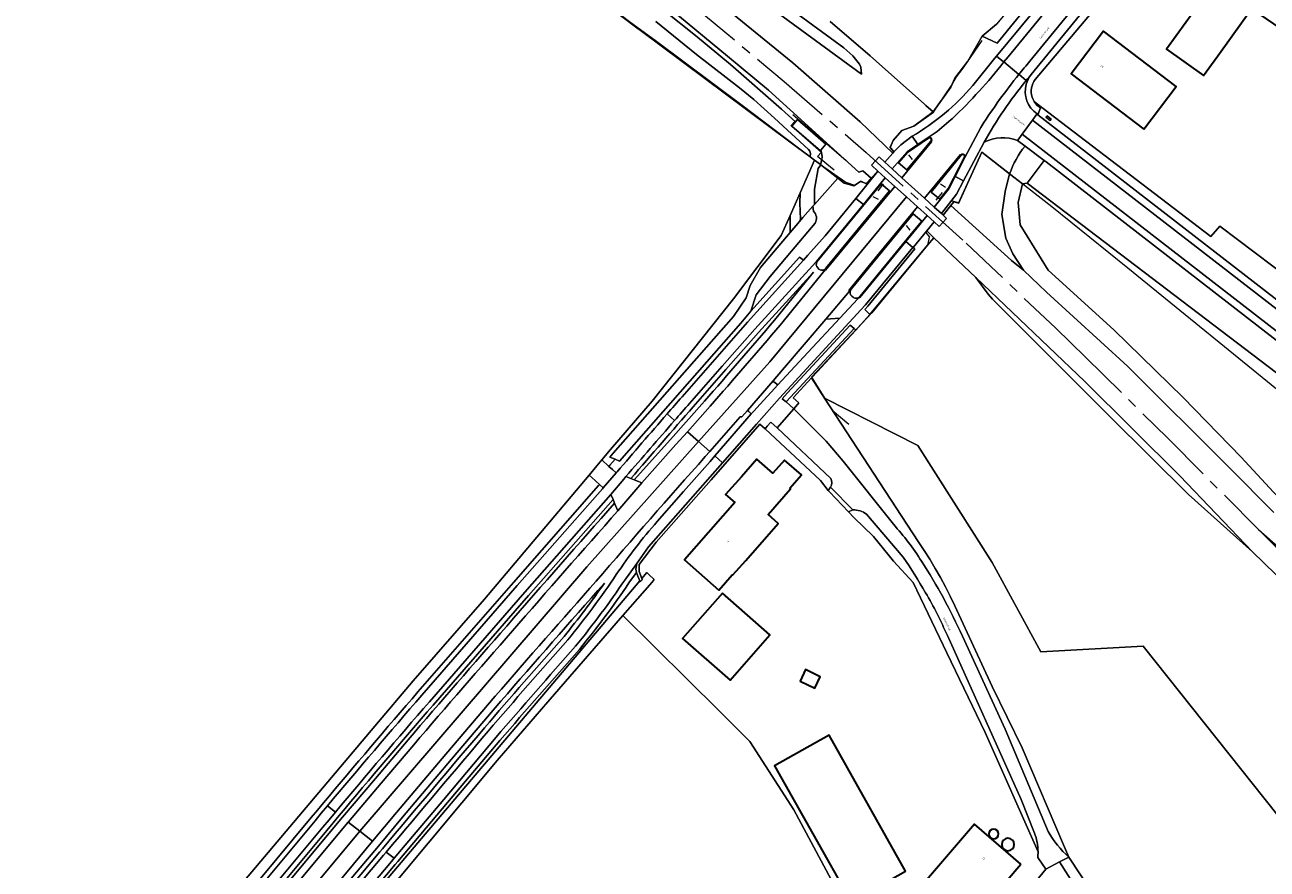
# Model space of a CAD drawing. Header units: metres. Extents: x 201541 to 204988, y 387833 to 394342.
# Tile 35 of 214: x 203351 to 203599, y 389172 to 389340. Entities that reach past the tile are written whole.
import ezdxf
from ezdxf.enums import TextEntityAlignment as Align

# ---------------------------------------------------------------- set-up
doc = ezdxf.new("R2010")
doc.units = ezdxf.units.M
doc.linetypes.add('AM-AS', pattern=[16, 10, -2, 2, -2])
doc.linetypes.add('IE-TERREINAFSCHEIDING', pattern=[10, 8, -2])
doc.layers.get('Defpoints').update_dxf_attribs({"lineweight": 25})
for name, color, linetype, lineweight in [('B-WE-AM-AS_SPOOR-G', 10, 'AM-AS', 18), ('B-WE-GR-BOS_GEMENGD-GV', 40, 'Continuous', 13), ('B-WE-GR-BOUWLAND-GV', 80, 'Continuous', 13), ('B-WE-GR-GRAS-GV', 60, 'Continuous', 13), ('B-WE-GR-GROENVOORZIENING-GV', 80, 'Continuous', 18), ('B-WE-GR-HOUTWAL-GV', 40, 'Continuous', 13), ('B-WE-GW-TALUD_KRUIN-G', 90, 'Continuous', 18), ('B-WE-IE-TERREINAFSCHEIDING-G', 210, 'IE-TERREINAFSCHEIDING', 18), ('B-WE-IE-TERREINAFSCHEIDING_KUNSTMATIG_HEKWERK-G', 20, 'IE-TERREINAFSCHEIDING-KUNSTMATIG', 18), ('B-WE-OG-BEBOUWING-GV', 7, 'Continuous', 35), ('B-WE-OG-BEBOUWING-T18', 10, 'Continuous', 18), ('B-WE-OG-BEBOUWING_LOODS-GV', 7, 'Continuous', 35), ('B-WE-OG-BEBOUWING_SILO-GV', 7, 'Continuous', 35), ('B-WE-OG-TERREIN_CULTUURSCHEIDING-GV', 7, 'Continuous', 18), ('B-WE-OG-TERREIN_ERF-GV', 7, 'Continuous', 18), ('B-WE-OG-WATER_GREPPEL-GV', 160, 'Continuous', 18), ('B-WE-OG-WEG-GV', 7, 'Continuous', 18), ('B-WE-VH-ONVERHARD-GV', 252, 'Continuous', 18), ('B-WE-VH-VERHARDING_ASFALT-GV', 252, 'Continuous', 18), ('B-WE-VH-VERHARDING_BETON-GV', 252, 'Continuous', 18), ('B-WE-VH-VERHARDING_BETONSTRAATSTEEN-GV', 252, 'Continuous', 18), ('B-WE-VH-VERHARDING_FUNDERING_ZAND-GV', 7, 'Continuous', 18), ('B-WE-VH-VERHARDING_GESLOTEN-GV', 252, 'Continuous', 18), ('B-WE-VH-VERHARDING_HALFVERHARDING-GV', 252, 'Continuous', 18), ('B-WE-VH-VERHARDING_OPEN-GV', 252, 'Continuous', 18), ('B-WE-VH-VERHARDING_PUIN-GV', 252, 'Continuous', 18), ('B-WE-VH-VERHARDING_TEGEL-GV', 252, 'Continuous', 18)]:
    doc.layers.add(name, color=color, linetype=linetype, lineweight=lineweight)
doc.styles.add('NLCS-ISO-M200-T18', font='NLCS-ISO.ttf', dxfattribs={"height": 0.36})
doc.linetypes.add('IE-TERREINAFSCHEIDING-KUNSTMATIG', pattern='A,4,[82,NLCS.SHX,S=0.75,R=90,X=0,Y=0],4,-2', length=10)

msp = doc.modelspace()

# ---------------------------------------------------------------- linework, layer by layer
at = {"layer": 'B-WE-AM-AS_SPOOR-G'}
for points in [[(203292.973, 389489.619), (203349.834, 389446.512), (203368.013, 389432.924), (203429.738, 389386.249), (203465.281, 389358.929), (203484.947, 389343.153), (203502.53, 389328.457), (203518.823, 389314.339), (203538.728, 389296.281), (203556.585, 389279.322), (203562.548, 389273.535), (203578.898, 389257.386), (203596.978, 389239.222)], [(203596.978, 389239.222), (203617.138, 389218.95)], [(203596.978, 389239.222), (203618.287, 389220.313)]]:
    msp.add_lwpolyline(points, dxfattribs=at)
at = {"layer": 'B-WE-GR-BOS_GEMENGD-GV'}
msp.add_lwpolyline([(203603.237, 389179.253), (203574.035, 389216.012), (203553.61, 389214.826), (203543.958, 389232.632), (203529.157, 389255.936), (203510.57, 389265.389), (203529.202, 389236.8), (203530.375, 389235.054), (203531.504, 389233.281), (203532.589, 389231.48), (203533.629, 389229.654), (203534.624, 389227.802), (203535.574, 389225.927), (203536.477, 389224.028), (203543.914, 389207.97), (203549.926, 389195.693), (203558.358, 389175.939), (203559.196, 389173.958), (203578.322, 389145.017), (203644.287, 389042.962)], dxfattribs=at)
at = {"layer": 'B-WE-GR-BOUWLAND-GV'}
for points in [[(203384.603, 389156.95), (203398.996, 389173.997), (203414.859, 389192.784), (203420.995, 389200.051), (203428.605, 389209.065), (203442.826, 389225.316), (203463.638, 389250.064), (203465.173, 389251.89), (203466.205, 389253.117), (203467.933, 389255.172), (203476.199, 389264.805), (203492.423, 389285.203), (203501.923, 389297.779), (203503.691, 389301.773), (203505.686, 389306.281), (203508.567, 389312.789), (203507.681, 389313.439), (203507.666, 389313.45), (203503.663, 389316.437), (203473.8, 389338.716), (203473.179, 389339.18), (203464.202, 389346.029)], [(203605.781, 389096.579), (203557.338, 389172.991), (203554.596, 389171.565), (203531.848, 389143.746), (203518.659, 389155.635), (203512.842, 389167.659), (203504.424, 389183.407), (203495.669, 389197), (203489.579, 389203.13), (203470.4, 389222.064), (203455.468, 389204.869), (203445.351, 389193.218), (203362.556, 389094.013), (203357.163, 389087.4)]]:
    msp.add_lwpolyline(points, dxfattribs=at)
at = {"layer": 'B-WE-GR-GRAS-GV'}
for points in [[(203481.515, 389356.598), (203517.892, 389329.937), (203517.76, 389331.353), (203517.498, 389331.914), (203516.162, 389333.589), (203514.402, 389335.168), (203484.951, 389356.74)], [(203484.951, 389356.74), (203514.402, 389335.168), (203516.162, 389333.589), (203517.498, 389331.914), (203517.76, 389331.353), (203517.892, 389329.937), (203481.515, 389356.598)], [(203472.531, 389347.531), (203484.876, 389337.602), (203491.814, 389331.846), (203501.981, 389322.94), (203504.757, 389320.425), (203505.185, 389320.92), (203510.837, 389315.973), (203509.807, 389314.756), (203509.953, 389314.3), (203510.071, 389313.476), (203510.021, 389312.926), (203509.775, 389311.903), (203509.796, 389311.886), (203513.179, 389309.216), (203514.455, 389308.208), (203516.412, 389307.702), (203517.718, 389308.566), (203518.852, 389308.123), (203519.853, 389309.201), (203518.181, 389310.663), (203517.4, 389310.435), (203499.369, 389326.742), (203491.235, 389333.533), (203480.111, 389342.654)], [(203476.949, 389340.425), (203485.04, 389333.866), (203493.632, 389327.205), (203496.458, 389324.854), (203500.569, 389321.181), (203507.331, 389314.895), (203507.594, 389314.563), (203507.773, 389314.12), (203507.681, 389313.439), (203508.567, 389312.789), (203509.775, 389311.903), (203510.021, 389312.926), (203510.071, 389313.476), (203509.953, 389314.3), (203509.807, 389314.756), (203509.71, 389314.642), (203504.04, 389319.596), (203504.757, 389320.425), (203501.981, 389322.94), (203491.814, 389331.846), (203484.876, 389337.602), (203472.531, 389347.531)], [(203464.202, 389346.029), (203473.179, 389339.18), (203473.8, 389338.716), (203503.663, 389316.437), (203507.666, 389313.45), (203507.681, 389313.439), (203507.773, 389314.12), (203507.594, 389314.563), (203507.331, 389314.895), (203500.569, 389321.181), (203496.458, 389324.854), (203493.632, 389327.205), (203485.04, 389333.866), (203476.949, 389340.425)], [(203488.514, 389345.089), (203504.209, 389332.169), (203517.658, 389320.434), (203524.15, 389314.206), (203524.38, 389314.461), (203523.592, 389315.31), (203524.245, 389316.739), (203525.922, 389318.721), (203528.348, 389319.55), (203532.183, 389322.4), (203530.717, 389323.7), (203530.434, 389323.951), (203519.606, 389333.556), (203511.662, 389340.408)]]:
    msp.add_lwpolyline(points, dxfattribs=at)
for points in [[(203536.288, 389304.527), (203535.697, 389303.763), (203547.802, 389292.815), (203550.179, 389290.874), (203548.041, 389294.11), (203546.633, 389297.232), (203545.887, 389301.956), (203546.499, 389306.537), (203547.411, 389310.048), (203545.284, 389311.712), (203541.883, 389314.372), (203537.256, 389304.255)], [(203540.691, 389289.394), (203543.11, 389286.1), (203543.989, 389285.072), (203567.564, 389261.526), (203583.057, 389246.182), (203595.768, 389234.765), (203581.28, 389249.89), (203562.392, 389268.694)]]:
    msp.add_lwpolyline(points, close=True, dxfattribs=at)
at = {"layer": 'B-WE-GR-GROENVOORZIENING-GV'}
for points in [[(203511.662, 389340.408), (203519.606, 389333.556), (203530.434, 389323.951), (203530.717, 389323.7), (203532.183, 389322.4), (203535.681, 389327.37), (203536.521, 389329.135), (203539.118, 389332.503), (203541.927, 389337.476), (203544.8, 389339.869)], [(203516.806, 389305.171), (203521.168, 389310.617), (203519.853, 389309.201), (203518.852, 389308.123), (203517.718, 389308.566), (203516.412, 389307.702), (203514.455, 389308.208), (203513.179, 389309.216), (203508.516, 389303.954), (203508.243, 389303.646), (203508.319, 389302.644)], [(203508.68, 389300.241), (203503.969, 389294.663), (203499.734, 389289.65), (203496.935, 389285.978), (203495.858, 389282.745), (203505.56, 389293.481), (203506.367, 389292.882), (203507.235, 389293.843), (203510.657, 389297.726), (203516.806, 389305.171)], [(203611.82, 389219.155), (203595.768, 389234.765), (203583.057, 389246.182), (203567.564, 389261.526), (203543.989, 389285.072), (203543.11, 389286.1), (203540.691, 389289.394), (203532.318, 389297.356), (203531.051, 389295.835), (203519.585, 389282.071), (203516.793, 389278.92), (203508.103, 389269.553), (203507.975, 389269.415), (203510.57, 389265.389), (203529.157, 389255.936), (203543.958, 389232.632), (203553.61, 389214.826), (203574.035, 389216.012), (203603.237, 389179.253)], [(203467.979, 389246.216), (203450.865, 389226.71), (203431.848, 389204.906)], [(203432.602, 389204.249), (203451.618, 389226.052), (203468.42, 389245.203), (203467.979, 389246.216)], [(203413.138, 389182.911), (203411.886, 389181.412), (203410.637, 389179.911), (203389.717, 389154.8), (203388.625, 389153.489), (203389.38, 389152.833), (203390.485, 389154.16), (203411.405, 389179.271), (203412.654, 389180.772), (203413.905, 389182.27)]]:
    msp.add_lwpolyline(points, dxfattribs=at)
msp.add_lwpolyline([(203685.562, 389165.736), (203689.061, 389167.667), (203672.163, 389184.638), (203672.434, 389204.556), (203625.235, 389251.619), (203550.926, 389308.193), (203549.966, 389308.05), (203549.135, 389304.354), (203549.485, 389299.887), (203555.069, 389290.865), (203568.178, 389279.025), (203581.975, 389265.499), (203593.491, 389253.629), (203599.982, 389246.632), (203606.331, 389240.287), (203625.356, 389222.628), (203637.199, 389211.832), (203644.193, 389205.457), (203652.449, 389197.573), (203662.425, 389187.618), (203674.083, 389175.717), (203684.301, 389165.04)], close=True, dxfattribs=at)
for points in [[(203508.319, 389302.644, -0.3441997), (203508.68, 389300.241)], [(203431.848, 389204.906, 0.0044474), (203413.138, 389182.911)], [(203413.905, 389182.27, -0.0044399), (203432.602, 389204.249)]]:
    msp.add_lwpolyline(points, format="xyb", dxfattribs=at)
at = {"layer": 'B-WE-GR-HOUTWAL-GV'}
for points in [[(203552.298, 389324.47), (203552.853, 389323.775), (203553.554, 389323.228), (203553.032, 389321.823), (203668.486, 389232.426), (203669.646, 389239.002), (203663.16, 389243.899), (203589.285, 389299.645), (203587.469, 389297.572), (203552.723, 389324.179)], [(203554.639, 389321.344), (203554.867, 389321.631), (203555.678, 389320.986), (203555.45, 389320.699)]]:
    msp.add_lwpolyline(points, close=True, dxfattribs=at)
msp.add_lwpolyline([(203665.186, 389226.761), (203554.655, 389312.447), (203554.263, 389312.744), (203550.926, 389308.193), (203625.235, 389251.619), (203702.863, 389192.457)], dxfattribs=at)
at = {"layer": 'B-WE-GW-TALUD_KRUIN-G'}
for points in [[(203298.113, 389496.447), (203297.186, 389495.216), (203324.498, 389474.846), (203360.096, 389447.662), (203395.163, 389421.298), (203426.567, 389397.129), (203451.995, 389378.231), (203463.142, 389370.332), (203481.515, 389356.598), (203517.892, 389329.937)], [(203509.775, 389311.903), (203510.021, 389312.926), (203510.071, 389313.476), (203509.953, 389314.3), (203509.807, 389314.756), (203509.71, 389314.642), (203504.04, 389319.596), (203504.757, 389320.425), (203501.981, 389322.94), (203491.814, 389331.846), (203484.876, 389337.602), (203472.531, 389347.531), (203468.649, 389350.562), (203430.437, 389379.704), (203397.106, 389404.775), (203357.289, 389435.264), (203290.247, 389485.997), (203290.064, 389485.754)], [(203540.691, 389289.394), (203543.11, 389286.1), (203543.989, 389285.072), (203567.564, 389261.526), (203583.057, 389246.182), (203595.768, 389234.765)]]:
    msp.add_lwpolyline(points, dxfattribs=at)
at = {"layer": 'B-WE-IE-TERREINAFSCHEIDING-G'}
for points in [[(203531.051, 389295.835), (203519.588, 389282.074)], [(203516.808, 389278.936), (203508.103, 389269.553)]]:
    msp.add_lwpolyline(points, dxfattribs=at)
at = {"layer": 'B-WE-IE-TERREINAFSCHEIDING_KUNSTMATIG_HEKWERK-G'}
for points in [[(203308.102, 389464.618), (203358.929, 389425.873), (203363.656, 389422.296), (203404.721, 389391.281), (203407.071, 389389.315), (203431.534, 389370.956), (203472, 389340.239), (203476.812, 389336.687), (203494.136, 389323.737), (203509.775, 389311.903), (203514.792, 389308.38), (203516.539, 389307.799), (203517.718, 389308.566)], [(203523.607, 389315.395), (203524.375, 389316.987), (203525.978, 389318.772), (203528.348, 389319.55), (203532.245, 389322.335), (203533.61, 389324.384), (203534.466, 389325.596), (203535.833, 389327.637), (203536.826, 389329.399), (203538.141, 389331.095), (203541.929, 389336.664)], [(203504.231, 389321.87), (203514.823, 389312.712)], [(203509.952, 389314.34), (203503.829, 389319.674)], [(203503.911, 389319.678), (203504.582, 389320.403)], [(203509.221, 389313.6), (203509.869, 389314.293)], [(203524.43, 389314.502), (203523.646, 389315.381)], [(203537.268, 389304.246), (203537.915, 389305.575), (203541.883, 389314.372)], [(203756.646, 389087.49), (203739.353, 389108.764), (203738.594, 389112.479), (203728.192, 389124.876), (203719.686, 389134.214), (203709.923, 389145.015), (203701.95, 389153.938), (203695.945, 389160.644), (203691.939, 389165.12), (203689.382, 389167.913), (203690.716, 389169.153), (203671.563, 389189.907), (203681.85, 389200.988), (203570.918, 389291.277), (203555.8, 389303.488), (203541.883, 389314.372)], [(203512.466, 389310.825), (203509.154, 389313.556)], [(203528.041, 389312.928), (203527.33, 389313.868)], [(203518.854, 389308.095), (203517.805, 389308.612)], [(203522.207, 389308.087), (203521.143, 389306.665)], [(203534.652, 389307.37), (203533.67, 389308.009)], [(203521.3, 389304.928), (203520.238, 389305.491)], [(203532.787, 389304.856), (203534.018, 389306.348)], [(203537.197, 389304.285), (203536.053, 389304.625)], [(203527.577, 389298.828), (203526.879, 389299.749)], [(203531.385, 389297.473), (203531.032, 389295.873), (203519.997, 389282.398), (203507.924, 389269.552), (203512.08, 389263.016), (203515.382, 389260.22)], [(203530.716, 389298.386), (203531.45, 389297.428)], [(203519.588, 389282.074), (203516.808, 389278.936)], [(203498.696, 389259.278), (203509.739, 389248.957), (203511.291, 389247.019)], [(203511.291, 389247.019), (203511.509, 389246.746)], [(203470.4, 389222.064), (203489.579, 389203.13), (203495.669, 389197)]]:
    msp.add_lwpolyline(points, dxfattribs=at)
at = {"layer": 'B-WE-OG-BEBOUWING-GV'}
for points in [[(203596.611, 389352.298), (203594.769, 389354.451), (203589.562, 389347.307), (203588.283, 389348.231), (203578.669, 389334.926), (203585.992, 389329.635), (203587.083, 389331.144), (203588.844, 389333.582), (203593.932, 389340.624), (203595.605, 389342.939), (203601.403, 389338.929), (203604.899, 389343.806)], [(203574.107, 389318.992), (203580.562, 389327.46), (203566.116, 389338.472), (203559.661, 389330.005)], [(203494.863, 389233.078), (203501.331, 389240.423), (203499.304, 389242.208), (203503.799, 389247.312), (203503.641, 389247.451), (203505.956, 389250.081), (203502.588, 389253.058), (203500.27, 389250.435), (203497.086, 389253.249), (203493.986, 389249.742), (203490.852, 389246.197), (203492.686, 389244.576), (203482.628, 389233.199), (203489.492, 389227.132), (203492.17, 389230.172), (203492.246, 389230.106), (203492.934, 389230.888)], [(203505.694, 389209.031), (203508.622, 389207.632), (203509.707, 389209.902), (203506.779, 389211.301)], [(203526.703, 389171.171), (203511.455, 389198.243), (203500.599, 389192.129), (203515.846, 389165.057)], [(203549.669, 389172.573), (203540.388, 389180.507), (203519.335, 389155.879), (203528.616, 389147.945)]]:
    msp.add_lwpolyline(points, close=True, dxfattribs=at)
at = {"layer": 'B-WE-OG-BEBOUWING_LOODS-GV'}
msp.add_lwpolyline([(203490.197, 389226.533), (203482.228, 389217.504), (203491.758, 389209.176), (203499.681, 389218.215)], close=True, dxfattribs=at)
at = {"layer": 'B-WE-OG-BEBOUWING_SILO-GV'}
for points in [[(203544.231, 389179.516, 1), (203544.231, 389177.614)], [(203544.231, 389177.614, 1), (203544.231, 389179.516)], [(203547.078, 389177.708, 1), (203547.078, 389175.236)], [(203547.078, 389175.236, 1), (203547.078, 389177.708)]]:
    msp.add_lwpolyline(points, format="xyb", dxfattribs=at)
at = {"layer": 'B-WE-OG-TERREIN_CULTUURSCHEIDING-GV'}
for points in [[(203467.602, 389251.797), (203467.816, 389252.044), (203468.829, 389253.212), (203467.795, 389253.662), (203468.447, 389254.399), (203468.471, 389254.427), (203492.448, 389281.649), (203494.915, 389285.386), (203495.745, 389287.806), (203497.764, 389291.387), (203503.697, 389298.385), (203503.691, 389301.773), (203501.923, 389297.779), (203492.423, 389285.203), (203476.199, 389264.805), (203467.933, 389255.172), (203466.205, 389253.117)], [(203505.175, 389264.134), (203505.43, 389264.452), (203504.304, 389265.458), (203507.975, 389269.415), (203508.103, 389269.553), (203516.793, 389278.92), (203516.422, 389279.248), (203502.877, 389264.623), (203504.444, 389263.25)]]:
    msp.add_lwpolyline(points, close=True, dxfattribs=at)
for points in [[(203500.562, 389280.92), (203508.337, 389290.462), (203497.396, 389278.455), (203490.913, 389271.071), (203484.415, 389263.687)], [(203471.964, 389249.361), (203472, 389249.347), (203472.661, 389249.089), (203479.838, 389257.14), (203486.636, 389264.78)], [(203429.574, 389206.878), (203448.601, 389228.694), (203465.544, 389248.001), (203465.711, 389248.191), (203465.019, 389248.819), (203464.858, 389248.966), (203463.638, 389250.064), (203442.826, 389225.316), (203428.605, 389209.065), (203420.995, 389200.051), (203414.859, 389192.784), (203398.996, 389173.997), (203384.603, 389156.95)], [(203468.744, 389244.46), (203468.42, 389245.203), (203451.618, 389226.052), (203432.602, 389204.249)], [(203400.824, 389142.89), (203473.762, 389228.969), (203473.336, 389229.915), (203473.126, 389230.682), (203471.589, 389228.587)], [(203446.09, 389205.034), (203436.271, 389193.467), (203426.478, 389181.884), (203421.69, 389176.151), (203416.619, 389170.077), (203396.846, 389146.346), (203397.471, 389145.803), (203401.321, 389150.387), (203421.973, 389174.984), (203422.503, 389175.616)], [(203413.905, 389182.27), (203412.654, 389180.772), (203411.405, 389179.271), (203390.485, 389154.16), (203389.38, 389152.833), (203389.934, 389152.352), (203414.513, 389181.889), (203421.087, 389189.637), (203427.594, 389197.321)], [(203445.891, 389197.174), (203435.46, 389184.821), (203425.597, 389173.106), (203425.049, 389172.454), (203404.402, 389147.855), (203400.483, 389143.185), (203400.824, 389142.89)], [(203384.603, 389156.95), (203384.944, 389156.688), (203386.368, 389155.451), (203387.428, 389156.723), (203408.301, 389181.837), (203409.54, 389183.321), (203410.78, 389184.801)]]:
    msp.add_lwpolyline(points, dxfattribs=at)
for points in [[(203486.636, 389264.78, 0.0035825), (203500.562, 389280.92)], [(203484.415, 389263.687, 0.0015954), (203471.964, 389249.361)], [(203447.264, 389219.992, -0.0035711), (203468.744, 389244.46)], [(203466.708, 389228.543, 0.0020305), (203446.09, 389205.034)], [(203458.683, 389217.935, 0.0187671), (203466.708, 389228.543)], [(203471.589, 389228.587, -0.0234074), (203461.73, 389215.347)], [(203427.594, 389197.321, -0.0026805), (203447.264, 389219.992)], [(203442.821, 389199.715, -0.0037157), (203458.683, 389217.935)], [(203461.73, 389215.347, 0.0032815), (203445.891, 389197.174)], [(203410.78, 389184.801, -0.0039276), (203429.574, 389206.878)], [(203432.602, 389204.249, 0.0044399), (203413.905, 389182.27)], [(203422.503, 389175.616, -0.0014253), (203442.821, 389199.715)]]:
    msp.add_lwpolyline(points, format="xyb", dxfattribs=at)
at = {"layer": 'B-WE-OG-TERREIN_ERF-GV'}
for points in [[(203594.769, 389354.451), (203596.611, 389352.298), (203604.899, 389343.806), (203601.403, 389338.929), (203595.605, 389342.939), (203593.932, 389340.624), (203588.844, 389333.582), (203587.083, 389331.144), (203585.992, 389329.635), (203578.669, 389334.926), (203588.283, 389348.231), (203589.562, 389347.307)], [(203580.562, 389327.46), (203574.107, 389318.992), (203559.661, 389330.005), (203566.116, 389338.472)], [(203489.492, 389227.132), (203482.628, 389233.199), (203492.686, 389244.576), (203490.852, 389246.197), (203493.986, 389249.742), (203497.086, 389253.249), (203500.27, 389250.435), (203502.588, 389253.058), (203505.956, 389250.081), (203503.641, 389247.451), (203503.799, 389247.312), (203499.304, 389242.208), (203501.331, 389240.423), (203494.863, 389233.078), (203492.934, 389230.888), (203492.246, 389230.106), (203492.17, 389230.172)], [(203490.197, 389226.533), (203499.681, 389218.215), (203491.758, 389209.176), (203482.228, 389217.504)], [(203505.694, 389209.031), (203506.779, 389211.301), (203509.707, 389209.902), (203508.622, 389207.632)], [(203526.703, 389171.171), (203515.846, 389165.057), (203500.599, 389192.129), (203511.455, 389198.243)], [(203549.669, 389172.573), (203528.616, 389147.945), (203519.335, 389155.879), (203540.388, 389180.507)]]:
    msp.add_lwpolyline(points, close=True, dxfattribs=at)
for points in [[(203564.749, 389343.395), (203552.501, 389328.835)], [(203551.889, 389325.361), (203552.065, 389324.902), (203552.298, 389324.47), (203552.723, 389324.179), (203587.469, 389297.572), (203589.285, 389299.645), (203663.16, 389243.899), (203669.646, 389239.002), (203731.263, 389267.133)], [(203553.066, 389175.013), (203542.534, 389198.781), (203534.905, 389214.671), (203528.201, 389228.635), (203524.282, 389232.925), (203520.299, 389237.844), (203516.364, 389241.634), (203515.305, 389242.749), (203511.509, 389246.746), (203511.291, 389247.019), (203509.739, 389248.957), (203498.696, 389259.278), (203497.653, 389260.192), (203487.936, 389249.127), (203477.04, 389236.719), (203473.627, 389232.215), (203473.598, 389230.881), (203474.152, 389229.43)], [(203474.152, 389229.43), (203475.165, 389230.625), (203475.574, 389230.237), (203476.627, 389229.235), (203476.212, 389228.757), (203470.4, 389222.064), (203489.579, 389203.13), (203495.669, 389197), (203504.424, 389183.407), (203512.842, 389167.659), (203518.659, 389155.635), (203531.848, 389143.746), (203554.596, 389171.565), (203552.996, 389173.872)]]:
    msp.add_lwpolyline(points, dxfattribs=at)
for points in [[(203552.501, 389328.835, 0.2434724), (203551.889, 389325.361)], [(203552.996, 389173.872, 0.027994), (203553.066, 389175.013)]]:
    msp.add_lwpolyline(points, format="xyb", dxfattribs=at)
at = {"layer": 'B-WE-OG-WATER_GREPPEL-GV'}
msp.add_lwpolyline([(203357.163, 389087.4), (203362.556, 389094.013), (203445.351, 389193.218), (203455.468, 389204.869), (203470.4, 389222.064), (203476.212, 389228.757), (203476.627, 389229.235), (203475.574, 389230.237), (203475.165, 389230.625), (203474.152, 389229.43), (203474.253, 389229.167), (203473.844, 389228.788), (203473.762, 389228.969), (203400.824, 389142.89), (203360.914, 389095.79), (203355.714, 389088.755), (203354.53, 389087.291)], dxfattribs=at)
at = {"layer": 'B-WE-OG-WEG-GV'}
for points in [[(203553.032, 389321.823), (203552.834, 389321.943), (203551.955, 389320.753), (203668.192, 389230.758)], [(203668.486, 389232.426), (203553.032, 389321.823)], [(203666.075, 389227.969), (203549.894, 389317.964), (203549.227, 389317.061), (203548.991, 389316.741), (203550.476, 389315.615), (203554.263, 389312.744), (203554.655, 389312.447), (203665.186, 389226.761)], [(203550.476, 389315.615), (203548.991, 389316.741)], [(203542.354, 389316.368), (203538.231, 389308.684), (203536.847, 389306.004), (203533.813, 389302.143), (203534.182, 389301.806), (203535.697, 389303.763)], [(203535.697, 389303.763), (203536.288, 389304.527), (203537.256, 389304.255), (203541.883, 389314.372), (203545.284, 389311.712), (203547.411, 389310.048)], [(203547.411, 389310.048), (203549.966, 389308.05), (203550.926, 389308.193), (203554.263, 389312.744), (203550.476, 389315.615)], [(203559.196, 389173.958), (203558.358, 389175.939), (203549.926, 389195.693), (203543.914, 389207.97), (203536.477, 389224.028), (203535.574, 389225.927), (203534.624, 389227.802), (203533.629, 389229.654), (203532.589, 389231.48), (203531.504, 389233.281), (203530.375, 389235.054), (203529.202, 389236.8), (203510.57, 389265.389), (203507.975, 389269.415), (203504.304, 389265.458), (203505.43, 389264.452), (203505.175, 389264.134), (203504.444, 389263.25), (203510.843, 389256.847), (203514.264, 389252.802), (203524.276, 389240.252)], [(203511.793, 389249.395), (203501.14, 389259.489), (203499.842, 389260.626), (203499.146, 389259.807), (203498.696, 389259.278), (203509.739, 389248.957), (203511.291, 389247.019)], [(203511.291, 389247.019), (203511.736, 389247.642)], [(203516.212, 389243.153), (203515.305, 389242.749), (203516.364, 389241.634), (203520.299, 389237.844), (203524.282, 389232.925), (203528.201, 389228.635), (203534.905, 389214.671), (203542.534, 389198.781), (203553.066, 389175.013)], [(203526.202, 389233.704), (203518.909, 389242.295)], [(203552.361, 389178.758), (203549.713, 389185.45), (203535.006, 389218.088)], [(203538.02, 389217.974), (203546.497, 389199.431), (203555.085, 389179.077)]]:
    msp.add_lwpolyline(points, dxfattribs=at)
for points in [[(203548.991, 389316.741, 0.2159147), (203542.354, 389316.368)], [(203550.476, 389315.615, 0.0827479), (203547.411, 389310.048)], [(203547.411, 389310.048, -0.0827479), (203550.476, 389315.615)], [(203511.736, 389247.642, 0.2755146), (203511.793, 389249.395)], [(203518.909, 389242.295, 0.1380012), (203516.212, 389243.153)], [(203524.276, 389240.252, -0.0397701), (203529.873, 389232.896)], [(203530.678, 389226.631, 0.0180969), (203526.202, 389233.704)], [(203529.873, 389232.896, -0.0354843), (203538.02, 389217.974)], [(203535.006, 389218.088, 0.0294664), (203530.678, 389226.631)], [(203553.066, 389175.013, 0.0958329), (203552.361, 389178.758)], [(203555.085, 389179.077, 0.0847073), (203559.196, 389173.958)]]:
    msp.add_lwpolyline(points, format="xyb", dxfattribs=at)
for points in [[(203509.796, 389311.886), (203509.775, 389311.903), (203508.567, 389312.789), (203505.686, 389306.281), (203505.62, 389304.22), (203505.728, 389301.051), (203505.539, 389300.558), (203506.251, 389301.398), (203508.243, 389303.646), (203508.516, 389303.954), (203508.529, 389307.004), (203509.296, 389311.106)], [(203508.516, 389303.954), (203513.179, 389309.216), (203509.796, 389311.886), (203509.296, 389311.106), (203508.529, 389307.004)], [(203503.697, 389298.385), (203505.539, 389300.558), (203505.728, 389301.051), (203505.62, 389304.22), (203505.686, 389306.281), (203503.691, 389301.773)]]:
    msp.add_lwpolyline(points, close=True, dxfattribs=at)
at = {"layer": 'B-WE-VH-ONVERHARD-GV'}
for points in [[(203598.221, 389401.412), (203544.941, 389336.086), (203541.927, 389337.476), (203539.118, 389332.503), (203536.521, 389329.135), (203535.681, 389327.37), (203532.183, 389322.4), (203528.348, 389319.55), (203525.922, 389318.721), (203524.245, 389316.739), (203523.592, 389315.31), (203524.38, 389314.461), (203525.728, 389315.876), (203527.997, 389317.549)], [(203540.094, 389327.654), (203544.399, 389333.022), (203544.826, 389333.539), (203561.592, 389353.856)], [(203508.319, 389302.644), (203508.243, 389303.646), (203506.251, 389301.398), (203505.539, 389300.558), (203503.697, 389298.385), (203497.764, 389291.387), (203495.745, 389287.806), (203494.915, 389285.386), (203492.448, 389281.649), (203468.471, 389254.427), (203468.447, 389254.399), (203467.795, 389253.662), (203468.829, 389253.212), (203469.728, 389252.821), (203493.855, 389280.317), (203495.858, 389282.745), (203496.935, 389285.978), (203499.734, 389289.65), (203503.969, 389294.663), (203508.68, 389300.241)], [(203482.172, 389265.662), (203488.685, 389273.085), (203495.19, 389280.515), (203506.367, 389292.882), (203505.56, 389293.481), (203495.858, 389282.745), (203493.855, 389280.317), (203469.728, 389252.821), (203468.829, 389253.212), (203467.816, 389252.044), (203467.602, 389251.797), (203468.31, 389251.164), (203469.055, 389250.497), (203469.216, 389250.685)], [(203509.035, 389292.536), (203508.944, 389292.627), (203508.827, 389292.485), (203496.651, 389279.122), (203490.162, 389271.731), (203483.664, 389264.348)], [(203484.415, 389263.687), (203490.913, 389271.071), (203497.396, 389278.455), (203508.337, 389290.462), (203500.562, 389280.92)], [(203501.705, 389279.948), (203510.647, 389290.923), (203510.551, 389291.019)], [(203509.423, 389291.104), (203509.2, 389291.329)], [(203486.636, 389264.78), (203479.838, 389257.14), (203472.661, 389249.089), (203473.501, 389248.761), (203474.152, 389248.507)], [(203474.152, 389248.507), (203480.958, 389256.142), (203483.232, 389258.697), (203487.757, 389263.783)], [(203477.22, 389240.781), (203482.484, 389246.769), (203487.737, 389252.767), (203488.709, 389253.888), (203495.951, 389262.24), (203495.934, 389262.256), (203495.444, 389262.704), (203495.184, 389262.942), (203494.073, 389261.652), (203493.756, 389261.638), (203487.702, 389254.773), (203486.783, 389253.731)], [(203470.975, 389249.746), (203471.964, 389249.361)], [(203430.328, 389206.221), (203449.354, 389228.036), (203466.295, 389247.341), (203466.451, 389247.518), (203465.711, 389248.191), (203465.544, 389248.001), (203448.601, 389228.694), (203429.574, 389206.878)], [(203469.404, 389242.945), (203468.744, 389244.46)], [(203471.589, 389228.587), (203473.126, 389230.682), (203472.947, 389231.337), (203473.172, 389232.436), (203470.76, 389229.146)], [(203444.946, 389206.005), (203435.126, 389194.437), (203425.33, 389182.849), (203420.539, 389177.112), (203415.467, 389171.038), (203395.714, 389147.33), (203396.846, 389146.346), (203416.619, 389170.077), (203421.69, 389176.151), (203426.478, 389181.884), (203436.271, 389193.467), (203446.09, 389205.034)], [(203445.127, 389197.819), (203434.695, 389185.466), (203424.831, 389173.749), (203424.283, 389173.097), (203403.636, 389148.498), (203399.728, 389143.841), (203400.483, 389143.185), (203404.402, 389147.855), (203425.049, 389172.454), (203425.597, 389173.106), (203435.46, 389184.821), (203445.891, 389197.174)], [(203427.594, 389197.321), (203421.087, 389189.637), (203414.513, 389181.889), (203389.934, 389152.352), (203391.066, 389151.368), (203415.666, 389180.93), (203415.715, 389180.989), (203422.231, 389188.667), (203428.739, 389196.352)], [(203410.78, 389184.801), (203409.54, 389183.321), (203408.301, 389181.837), (203387.428, 389156.723), (203386.368, 389155.451), (203387.123, 389154.795), (203388.197, 389156.083), (203409.069, 389181.197), (203410.307, 389182.679), (203411.546, 389184.159)], [(203422.503, 389175.616), (203421.973, 389174.984), (203401.321, 389150.387), (203397.471, 389145.803), (203398.226, 389145.147), (203402.087, 389149.744), (203422.739, 389174.341), (203423.269, 389174.973)]]:
    msp.add_lwpolyline(points, dxfattribs=at)
for points in [[(203544.8, 389339.869), (203541.927, 389337.476), (203544.941, 389336.086), (203598.221, 389401.412), (203596.447, 389402.032), (203595.81, 389401.325), (203588.292, 389391.996)], [(203530.904, 389298.701), (203528.199, 389295.369), (203528.509, 389295.115), (203519.138, 389283.71), (203518.559, 389283.028), (203519.585, 389282.071), (203531.051, 389295.835), (203532.318, 389297.356)], [(203501.232, 389268.015), (203506.374, 389273.553), (203513.592, 389281.307), (203510.776, 389281.141), (203506.476, 389276.092), (203502.164, 389271.024), (203500.285, 389268.816), (203500.467, 389268.662)], [(203503.201, 389266.445), (203502.13, 389265.278), (203502.877, 389264.623), (203516.422, 389279.248), (203515.674, 389279.912)]]:
    msp.add_lwpolyline(points, close=True, dxfattribs=at)
for points in [[(203527.997, 389317.549, 0.080621), (203540.094, 389327.654)], [(203508.68, 389300.241, 0.3441997), (203508.319, 389302.644)], [(203509.2, 389291.329, -0.3426798), (203509.035, 389292.536)], [(203510.551, 389291.019, -0.3146666), (203509.423, 389291.104)], [(203500.562, 389280.92, -0.0035825), (203486.636, 389264.78)], [(203487.757, 389263.783, 0.003556), (203501.705, 389279.948)], [(203479.191, 389262.246, -0.0007886), (203482.172, 389265.662)], [(203469.216, 389250.685, -0.0021914), (203479.191, 389262.246)], [(203471.964, 389249.361, -0.0015954), (203484.415, 389263.687)], [(203483.664, 389264.348, 0.0004777), (203480.684, 389260.935)], [(203480.684, 389260.935, 0.0012322), (203470.975, 389249.746)], [(203486.783, 389253.731, 0.0028813), (203465.049, 389228.931)], [(203468.744, 389244.46, 0.0035711), (203447.264, 389219.992)], [(203448.392, 389219.003, -0.0035143), (203469.404, 389242.945)], [(203469.079, 389230.226, -0.036478), (203477.22, 389240.781)], [(203459.432, 389217.273, 0.0226492), (203469.079, 389230.226)], [(203465.049, 389228.931, 0.0019745), (203444.946, 389206.005)], [(203446.09, 389205.034, -0.0020305), (203466.708, 389228.543)], [(203466.708, 389228.543, -0.0187671), (203458.683, 389217.935)], [(203470.76, 389229.146, -0.0234345), (203460.98, 389216.009)], [(203461.73, 389215.347, 0.0234074), (203471.589, 389228.587)], [(203447.264, 389219.992, 0.0026805), (203427.594, 389197.321)], [(203428.739, 389196.352, -0.0026946), (203448.392, 389219.003)], [(203458.683, 389217.935, 0.0037157), (203442.821, 389199.715)], [(203443.584, 389199.068, -0.0037299), (203459.432, 389217.273)], [(203460.98, 389216.009, 0.0032593), (203445.127, 389197.819)], [(203445.891, 389197.174, -0.0032815), (203461.73, 389215.347)], [(203429.574, 389206.878, 0.0039276), (203410.78, 389184.801)], [(203411.546, 389184.159, -0.0039157), (203430.328, 389206.221)], [(203442.821, 389199.715, 0.0014253), (203422.503, 389175.616)], [(203423.269, 389174.973, -0.0014422), (203443.584, 389199.068)]]:
    msp.add_lwpolyline(points, format="xyb", dxfattribs=at)
at = {"layer": 'B-WE-VH-VERHARDING_ASFALT-GV'}
for points in [[(203546.216, 389332.393), (203546.265, 389332.352), (203547.102, 389333.389), (203563.009, 389352.795), (203583.343, 389377.687), (203590.283, 389386.18), (203606.218, 389405.722), (203609.474, 389409.71), (203609.45, 389409.729), (203608.085, 389410.845), (203607.147, 389409.682), (203607.058, 389409.573), (203606.945, 389409.482), (203605.383, 389408.223), (203602.047, 389404.141)], [(203612.484, 389407.248), (203609.474, 389409.71), (203606.218, 389405.722), (203590.283, 389386.18), (203583.343, 389377.687), (203563.009, 389352.795), (203547.102, 389333.389), (203546.265, 389332.352), (203549.262, 389329.879)], [(203551.428, 389332.485), (203577.884, 389364.804), (203593.017, 389383.351), (203612.484, 389407.248)], [(203605.753, 389396.093), (203609.819, 389401.107), (203609.829, 389401.119), (203613.354, 389405.41), (203613.374, 389405.434), (203613.906, 389406.085), (203612.494, 389407.24), (203612.484, 389407.248), (203593.017, 389383.351), (203577.884, 389364.804), (203551.428, 389332.485)], [(203601.705, 389403.531), (203600.928, 389401.878), (203588.911, 389387.12), (203582.149, 389378.923), (203561.592, 389353.856), (203544.826, 389333.539), (203546.216, 389332.393)], [(203551.728, 389329.881), (203564.019, 389345.002), (203564.11, 389345.114), (203574.695, 389358.098), (203584.516, 389370.11), (203592.735, 389380.219), (203593.402, 389381.035), (203596.553, 389384.89), (203605.753, 389396.093)], [(203546.265, 389332.352), (203546.216, 389332.393), (203544.826, 389333.539), (203544.399, 389333.022), (203540.094, 389327.654)], [(203549.262, 389329.879), (203546.265, 389332.352)], [(203549.262, 389329.879), (203549.32, 389329.831), (203550.716, 389328.679)], [(203550.716, 389328.679), (203549.32, 389329.831), (203549.262, 389329.879)], [(203551.624, 389329.751), (203551.728, 389329.881)], [(203548.991, 389316.741), (203549.227, 389317.061), (203549.894, 389317.964), (203551.955, 389320.753), (203552.834, 389321.943)], [(203552.834, 389321.943), (203552.876, 389322)], [(203527.997, 389317.549), (203529.101, 389315.894), (203531.18, 389317.296), (203532.97, 389318.48), (203535.772, 389320.911), (203536.012, 389321.119)], [(203536.012, 389321.119), (203535.772, 389320.911), (203532.97, 389318.48), (203531.18, 389317.296)], [(203541.848, 389319.628), (203541.674, 389319.3), (203538.5, 389313.314), (203536.54, 389309.535)], [(203538.5, 389313.314), (203541.674, 389319.3), (203541.848, 389319.628)], [(203531.791, 389316.551), (203531.851, 389316.474), (203525.967, 389309.306), (203530.454, 389305.21), (203537.612, 389313.907), (203537.692, 389313.875)], [(203536.54, 389309.535), (203538.231, 389308.684), (203542.354, 389316.368)], [(203487.757, 389263.783), (203483.232, 389258.697), (203485.475, 389256.728), (203499.657, 389272.628), (203526.888, 389305.463), (203524.557, 389307.563), (203517.121, 389298.562), (203510.752, 389290.868), (203510.647, 389290.923), (203501.705, 389279.948)], [(203428.739, 389196.352), (203422.231, 389188.667), (203415.715, 389180.989), (203415.666, 389180.93), (203417.991, 389179.109), (203463.198, 389231.752), (203485.475, 389256.728), (203483.232, 389258.697)], [(203483.232, 389258.697), (203480.958, 389256.142), (203474.152, 389248.507), (203469.404, 389242.945)], [(203485.475, 389256.728), (203463.198, 389231.752), (203417.991, 389179.109), (203420.539, 389177.112), (203425.33, 389182.849), (203435.126, 389194.437), (203444.946, 389206.005)], [(203486.783, 389253.731), (203487.702, 389254.773), (203485.475, 389256.728)]]:
    msp.add_lwpolyline(points, dxfattribs=at)
for points in [[(203546.265, 389332.352, -0.0373698), (203536.012, 389321.119)], [(203536.012, 389321.119, 0.0373698), (203546.265, 389332.352)], [(203549.262, 389329.879, -0.0067259), (203551.428, 389332.485)], [(203551.428, 389332.485, 0.0067259), (203549.262, 389329.879)], [(203541.848, 389319.628, -0.0264204), (203549.262, 389329.879)], [(203549.262, 389329.879, 0.0264204), (203541.848, 389319.628)], [(203550.709, 389327.912, -0.0960166), (203551.624, 389329.751)], [(203551.728, 389329.881, 0.0045606), (203550.716, 389328.679)], [(203550.716, 389328.679, -0.0045606), (203551.728, 389329.881)], [(203540.094, 389327.654, -0.080621), (203527.997, 389317.549)], [(203550.716, 389328.679, 0.0464807), (203542.354, 389316.368)], [(203542.354, 389316.368, -0.0464807), (203550.716, 389328.679)], [(203552.876, 389322, -0.3215058), (203550.709, 389327.912)], [(203531.18, 389317.296, -0.1469135), (203531.466, 389317.336)], [(203531.466, 389317.336, -0.5619728), (203531.791, 389316.551)], [(203542.354, 389316.368, -0.2159147), (203548.991, 389316.741)], [(203537.692, 389313.875, -0.8423448), (203538.5, 389313.314)], [(203501.705, 389279.948, -0.003556), (203487.757, 389263.783)], [(203465.049, 389228.931, -0.0028813), (203486.783, 389253.731)], [(203469.404, 389242.945, 0.0035143), (203448.392, 389219.003)], [(203444.946, 389206.005, -0.0019745), (203465.049, 389228.931)], [(203448.392, 389219.003, 0.0026946), (203428.739, 389196.352)]]:
    msp.add_lwpolyline(points, format="xyb", dxfattribs=at)
for points in [[(203485.475, 389256.728), (203487.702, 389254.773), (203493.756, 389261.638), (203494.073, 389261.652), (203495.184, 389262.942), (203500.285, 389268.816), (203502.164, 389271.024), (203506.476, 389276.092), (203510.776, 389281.141), (203515.526, 389286.718), (203515.391, 389286.855), (203521.561, 389294.382), (203529.071, 389303.496), (203526.888, 389305.463), (203499.657, 389272.628)], [(203353.469, 389106.18), (203355.793, 389104.255), (203376.51, 389129.269), (203417.991, 389179.109), (203415.666, 389180.93), (203391.066, 389151.368), (203384.534, 389143.518), (203353.803, 389106.575)], [(203358.197, 389102.263), (203389.072, 389139.358), (203395.714, 389147.33), (203415.467, 389171.038), (203420.539, 389177.112), (203417.991, 389179.109), (203376.51, 389129.269), (203355.793, 389104.255)]]:
    msp.add_lwpolyline(points, close=True, dxfattribs=at)
at = {"layer": 'B-WE-VH-VERHARDING_BETON-GV'}
for points in [[(203483.664, 389264.348), (203490.162, 389271.731), (203496.651, 389279.122), (203508.827, 389292.485), (203508.944, 389292.627), (203518.274, 389303.948), (203516.806, 389305.171), (203510.657, 389297.726), (203507.235, 389293.843), (203506.367, 389292.882), (203495.19, 389280.515), (203488.685, 389273.085), (203482.172, 389265.662)], [(203480.684, 389260.935), (203479.191, 389262.246)], [(203479.191, 389262.246), (203480.684, 389260.935)], [(203470.76, 389229.146), (203473.172, 389232.436), (203475.511, 389235.739), (203490.255, 389252.531), (203488.709, 389253.888)], [(203488.709, 389253.888), (203487.737, 389252.767), (203482.484, 389246.769), (203477.22, 389240.781)], [(203469.216, 389250.685), (203469.055, 389250.497), (203466.451, 389247.518), (203466.295, 389247.341), (203449.354, 389228.036), (203430.328, 389206.221)], [(203431.848, 389204.906), (203450.865, 389226.71), (203467.979, 389246.216), (203470.569, 389249.268), (203470.975, 389249.746)], [(203423.269, 389174.973), (203424.831, 389173.749), (203434.695, 389185.466), (203445.127, 389197.819)], [(203411.546, 389184.159), (203413.138, 389182.911)]]:
    msp.add_lwpolyline(points, dxfattribs=at)
for points in [[(203495.951, 389262.24), (203488.709, 389253.888), (203490.255, 389252.531), (203496.999, 389260.212), (203501.549, 389265.405), (203517.8, 389282.962), (203518.693, 389283.965), (203528.106, 389295.422), (203526.718, 389296.576), (203517.559, 389285.441), (203517.324, 389285.292), (203517.181, 389285.189), (203513.592, 389281.307), (203506.374, 389273.553), (203501.232, 389268.015), (203500.582, 389267.304), (203497.74, 389264.196), (203496.451, 389262.787)], [(203350.951, 389108.266), (203365.931, 389126.24), (203388.625, 389153.489), (203389.717, 389154.8), (203410.637, 389179.911), (203411.886, 389181.412), (203413.138, 389182.911), (203411.546, 389184.159), (203410.307, 389182.679), (203409.069, 389181.197), (203388.197, 389156.083), (203387.123, 389154.795), (203364.372, 389127.508), (203349.456, 389109.505)], [(203362.113, 389099.019), (203382.923, 389123.815), (203399.728, 389143.841), (203403.636, 389148.498), (203424.283, 389173.097), (203424.831, 389173.749), (203423.269, 389174.973), (203422.739, 389174.341), (203402.087, 389149.744), (203398.226, 389145.147), (203381.386, 389125.093), (203360.558, 389100.307)]]:
    msp.add_lwpolyline(points, close=True, dxfattribs=at)
for points in [[(203482.172, 389265.662, 0.0007886), (203479.191, 389262.246)], [(203479.191, 389262.246, 0.0021914), (203469.216, 389250.685)], [(203480.684, 389260.935, -0.0004777), (203483.664, 389264.348)], [(203470.975, 389249.746, -0.0012322), (203480.684, 389260.935)], [(203477.22, 389240.781, 0.036478), (203469.079, 389230.226)], [(203469.079, 389230.226, -0.0226492), (203459.432, 389217.273)], [(203460.98, 389216.009, 0.0234345), (203470.76, 389229.146)], [(203459.432, 389217.273, 0.0037299), (203443.584, 389199.068)], [(203445.127, 389197.819, -0.0032593), (203460.98, 389216.009)], [(203430.328, 389206.221, 0.0039157), (203411.546, 389184.159)], [(203413.138, 389182.911, -0.0044474), (203431.848, 389204.906)], [(203443.584, 389199.068, 0.0014422), (203423.269, 389174.973)]]:
    msp.add_lwpolyline(points, format="xyb", dxfattribs=at)
at = {"layer": 'B-WE-VH-VERHARDING_BETONSTRAATSTEEN-GV'}
for points in [[(203531.18, 389317.296), (203529.101, 389315.894), (203527.004, 389314.455), (203524.038, 389311.068), (203525.967, 389309.306), (203531.851, 389316.474), (203531.791, 389316.551)], [(203531.687, 389316.611), (203526.966, 389310.844), (203525.262, 389312.286), (203527.068, 389314.336), (203531.23, 389317.178)], [(203531.23, 389317.178), (203527.068, 389314.336), (203525.262, 389312.286), (203526.966, 389310.844)], [(203526.966, 389310.844), (203531.687, 389316.611)], [(203537.692, 389313.875), (203537.612, 389313.907), (203530.454, 389305.21), (203532.385, 389303.447)], [(203538.434, 389313.431), (203535.178, 389307.151), (203533.495, 389305.032), (203531.772, 389306.449), (203537.77, 389313.764)], [(203537.77, 389313.764), (203531.772, 389306.449), (203533.495, 389305.032), (203535.178, 389307.151), (203538.434, 389313.431)], [(203532.385, 389303.447), (203535.272, 389307.077), (203536.54, 389309.535), (203538.5, 389313.314)], [(203510.551, 389291.019), (203510.647, 389290.923), (203510.752, 389290.868), (203517.121, 389298.562), (203524.557, 389307.563), (203522.647, 389309.284), (203518.274, 389303.948), (203508.944, 389292.627), (203509.035, 389292.536), (203521.808, 389308.074), (203523.512, 389306.661), (203510.829, 389291.265)], [(203510.829, 389291.265), (203523.512, 389306.661), (203521.808, 389308.074), (203509.035, 389292.536)], [(203515.861, 389287.087), (203528.201, 389302.123)], [(203517.621, 389285.679), (203528.197, 389298.563), (203529.931, 389300.675), (203528.201, 389302.123), (203515.861, 389287.087)], [(203528.201, 389302.123), (203529.931, 389300.675), (203528.197, 389298.563), (203517.621, 389285.679)], [(203509.2, 389291.329), (203509.423, 389291.104)], [(203516.222, 389285.511), (203516, 389285.678)], [(203516, 389285.678), (203516.222, 389285.511)]]:
    msp.add_lwpolyline(points, dxfattribs=at)
for points in [[(203531.466, 389317.336, 0.1469135), (203531.18, 389317.296)], [(203531.23, 389317.178, -0.8691816), (203531.687, 389316.611)], [(203531.687, 389316.611, 0.8691816), (203531.23, 389317.178)], [(203531.791, 389316.551, 0.5619728), (203531.466, 389317.336)], [(203538.5, 389313.314, 0.8423448), (203537.692, 389313.875)], [(203537.77, 389313.764, -0.8476817), (203538.434, 389313.431)], [(203538.434, 389313.431, 0.8476817), (203537.77, 389313.764)], [(203509.035, 389292.536, 0.3426798), (203509.2, 389291.329)], [(203509.423, 389291.104, 0.3146666), (203510.551, 389291.019)], [(203510.829, 389291.265, -0.0952979), (203510.551, 389291.019)], [(203510.551, 389291.019, 0.0952979), (203510.829, 389291.265)], [(203516, 389285.678, -0.4123273), (203515.861, 389287.087)], [(203515.861, 389287.087, 0.4123273), (203516, 389285.678)], [(203517.621, 389285.679, -0.4273796), (203516.222, 389285.511)], [(203516.222, 389285.511, 0.4273796), (203517.621, 389285.679)]]:
    msp.add_lwpolyline(points, format="xyb", dxfattribs=at)
for points in [[(203529.071, 389303.496), (203521.561, 389294.382), (203515.391, 389286.855), (203515.526, 389286.718), (203510.776, 389281.141), (203513.592, 389281.307), (203517.181, 389285.189), (203517.324, 389285.292), (203517.559, 389285.441), (203526.718, 389296.576), (203528.323, 389298.524), (203530.993, 389301.764)], [(203490.255, 389252.531), (203475.511, 389235.739), (203473.172, 389232.436), (203472.947, 389231.337), (203473.126, 389230.682), (203473.336, 389229.915), (203473.762, 389228.969), (203473.844, 389228.788), (203474.253, 389229.167), (203474.152, 389229.43), (203473.598, 389230.881), (203473.627, 389232.215), (203477.04, 389236.719), (203487.936, 389249.127), (203497.653, 389260.192), (203498.696, 389259.278), (203499.146, 389259.807), (203499.842, 389260.626), (203501.14, 389259.489), (203504.444, 389263.25), (203502.877, 389264.623), (203502.13, 389265.278), (203503.201, 389266.445), (203515.674, 389279.912), (203516.422, 389279.248), (203516.793, 389278.92), (203519.585, 389282.071), (203518.559, 389283.028), (203519.138, 389283.71), (203528.509, 389295.115), (203528.199, 389295.369), (203528.106, 389295.422), (203518.693, 389283.965), (203517.8, 389282.962), (203501.549, 389265.405), (203496.999, 389260.212)], [(203495.951, 389262.24), (203496.451, 389262.787), (203497.74, 389264.196), (203500.582, 389267.304), (203501.232, 389268.015), (203500.467, 389268.662), (203500.285, 389268.816), (203495.184, 389262.942), (203495.444, 389262.704), (203495.934, 389262.256)], [(203463.638, 389250.064), (203464.858, 389248.966), (203465.019, 389248.819), (203465.711, 389248.191), (203466.451, 389247.518), (203469.055, 389250.497), (203468.31, 389251.164), (203467.602, 389251.797), (203466.205, 389253.117), (203465.173, 389251.89)], [(203469.404, 389242.945), (203474.152, 389248.507), (203473.501, 389248.761), (203472.661, 389249.089), (203472, 389249.347), (203471.964, 389249.361), (203470.975, 389249.746), (203470.569, 389249.268), (203467.979, 389246.216), (203468.42, 389245.203), (203468.744, 389244.46)]]:
    msp.add_lwpolyline(points, close=True, dxfattribs=at)
at = {"layer": 'B-WE-VH-VERHARDING_FUNDERING_ZAND-GV'}
msp.add_lwpolyline([(203621.123, 389070.831), (203632.97, 389049.4), (203637.031, 389043.336), (203648.008, 389033.335), (203649.394, 389032.559), (203650.789, 389031.932), (203652.801, 389031.59), (203653.64, 389031.706), (203655.098, 389032.126), (203659.904, 389034.249), (203661.546, 389035.091), (203644.287, 389042.962), (203578.322, 389145.017), (203559.196, 389173.958), (203557.338, 389172.991), (203605.781, 389096.579)], close=True, dxfattribs=at)
at = {"layer": 'B-WE-VH-VERHARDING_GESLOTEN-GV'}
msp.add_lwpolyline([(203532.381, 389300.514), (203533.398, 389299.598), (203534.846, 389301.201), (203534.182, 389301.806), (203533.813, 389302.143), (203532.385, 389303.447), (203530.454, 389305.21), (203525.967, 389309.306), (203524.038, 389311.068), (203522.547, 389312.429), (203521.409, 389313.469), (203519.875, 389311.781), (203521.168, 389310.617), (203522.647, 389309.284), (203524.557, 389307.563), (203526.888, 389305.463), (203529.071, 389303.496), (203530.993, 389301.764)], close=True, dxfattribs=at)
at = {"layer": 'B-WE-VH-VERHARDING_HALFVERHARDING-GV'}
for points in [[(203480.111, 389342.654), (203491.235, 389333.533), (203499.369, 389326.742), (203517.4, 389310.435), (203518.181, 389310.663), (203519.853, 389309.201), (203521.168, 389310.617), (203519.875, 389311.781), (203521.409, 389313.469), (203522.547, 389312.429), (203524.15, 389314.206), (203517.658, 389320.434), (203504.209, 389332.169), (203488.514, 389345.089)], [(203599.982, 389246.632), (203593.491, 389253.629), (203581.975, 389265.499), (203568.178, 389279.025), (203555.069, 389290.865), (203549.485, 389299.887), (203549.135, 389304.354), (203549.966, 389308.05), (203547.411, 389310.048), (203546.499, 389306.537), (203545.887, 389301.956), (203546.633, 389297.232), (203548.041, 389294.11), (203550.179, 389290.874), (203554.724, 389286.479), (203570.887, 389271.736), (203591.141, 389251.589), (203600.026, 389242.6)], [(203600.026, 389242.6), (203591.141, 389251.589), (203570.887, 389271.736), (203554.724, 389286.479), (203550.179, 389290.874), (203547.802, 389292.815), (203535.697, 389303.763), (203534.182, 389301.806), (203534.846, 389301.201), (203533.398, 389299.598), (203532.381, 389300.514), (203530.904, 389298.701), (203532.318, 389297.356), (203540.691, 389289.394), (203562.392, 389268.694), (203581.28, 389249.89), (203595.768, 389234.765), (203611.82, 389219.155)]]:
    msp.add_lwpolyline(points, dxfattribs=at)
for points in [[(203554.639, 389321.344), (203555.45, 389320.699), (203555.678, 389320.986), (203554.867, 389321.631)], [(203516.212, 389243.153), (203511.736, 389247.642), (203511.291, 389247.019), (203511.509, 389246.746), (203515.305, 389242.749)]]:
    msp.add_lwpolyline(points, close=True, dxfattribs=at)
at = {"layer": 'B-WE-VH-VERHARDING_OPEN-GV'}
msp.add_lwpolyline([(203504.757, 389320.425), (203504.04, 389319.596), (203509.71, 389314.642), (203509.807, 389314.756), (203510.837, 389315.973), (203505.185, 389320.92)], close=True, dxfattribs=at)
at = {"layer": 'B-WE-VH-VERHARDING_PUIN-GV'}
for points in [[(203668.192, 389230.758), (203551.955, 389320.753), (203549.894, 389317.964), (203666.075, 389227.969)], [(203524.276, 389240.252), (203514.264, 389252.802), (203510.843, 389256.847), (203504.444, 389263.25), (203501.14, 389259.489), (203511.793, 389249.395)], [(203511.736, 389247.642), (203516.212, 389243.153)], [(203518.909, 389242.295), (203526.202, 389233.704)], [(203535.006, 389218.088), (203549.713, 389185.45), (203552.361, 389178.758)], [(203555.085, 389179.077), (203546.497, 389199.431), (203538.02, 389217.974)], [(203552.996, 389173.872), (203554.596, 389171.565)], [(203554.596, 389171.565), (203557.338, 389172.991), (203559.196, 389173.958)]]:
    msp.add_lwpolyline(points, dxfattribs=at)
for points in [[(203511.793, 389249.395, -0.2755146), (203511.736, 389247.642)], [(203516.212, 389243.153, -0.1380012), (203518.909, 389242.295)], [(203529.873, 389232.896, 0.0397701), (203524.276, 389240.252)], [(203526.202, 389233.704, -0.0180969), (203530.678, 389226.631)], [(203538.02, 389217.974, 0.0354843), (203529.873, 389232.896)], [(203530.678, 389226.631, -0.0294664), (203535.006, 389218.088)], [(203552.361, 389178.758, -0.0958329), (203553.066, 389175.013)], [(203559.196, 389173.958, -0.0847073), (203555.085, 389179.077)], [(203553.066, 389175.013, -0.027994), (203552.996, 389173.872)]]:
    msp.add_lwpolyline(points, format="xyb", dxfattribs=at)
at = {"layer": 'B-WE-VH-VERHARDING_TEGEL-GV'}
for points in [[(203552.501, 389328.835), (203564.749, 389343.395), (203565.288, 389344.177), (203564.11, 389345.114), (203564.019, 389345.002), (203551.728, 389329.881), (203551.624, 389329.751)], [(203553.554, 389323.228), (203552.853, 389323.775), (203552.298, 389324.47), (203552.065, 389324.902), (203551.889, 389325.361)], [(203552.876, 389322), (203552.834, 389321.943), (203553.032, 389321.823), (203553.554, 389323.228)]]:
    msp.add_lwpolyline(points, dxfattribs=at)
for points in [[(203551.624, 389329.751, 0.0960166), (203550.709, 389327.912)], [(203551.889, 389325.361, -0.2434724), (203552.501, 389328.835)], [(203550.709, 389327.912, 0.3215058), (203552.876, 389322)]]:
    msp.add_lwpolyline(points, format="xyb", dxfattribs=at)
for points in [[(203522.547, 389312.429), (203524.038, 389311.068), (203527.004, 389314.455), (203529.101, 389315.894), (203527.997, 389317.549), (203525.728, 389315.876), (203524.38, 389314.461), (203524.15, 389314.206)], [(203521.168, 389310.617), (203516.806, 389305.171), (203518.274, 389303.948), (203522.647, 389309.284)], [(203532.385, 389303.447), (203533.813, 389302.143), (203536.847, 389306.004), (203538.231, 389308.684), (203536.54, 389309.535), (203535.272, 389307.077)], [(203528.199, 389295.369), (203530.904, 389298.701), (203532.381, 389300.514), (203530.993, 389301.764), (203528.323, 389298.524), (203526.718, 389296.576), (203528.106, 389295.422)]]:
    msp.add_lwpolyline(points, close=True, dxfattribs=at)

# ---------------------------------------------------------------- texts
at = {"layer": 'B-WE-OG-BEBOUWING-T18', "style": 'NLCS-ISO-M200-T18'}
for s, rotation, p in [('69', 322.7, (203565.806, 389331.467)), ('71', 318.6, (203491.233, 389236.893)), ('73', 319.5, (203542.184, 389173.709))]:
    msp.add_text(s, height=0.36, rotation=rotation, dxfattribs=at).set_placement(p, align=Align.MIDDLE)
at = {"layer": 'Defpoints', "color": 250, "style": 'NLCS-ISO-M200-T18'}
for s, rotation, p in [('Spoorstraat', 50.7, (203554.354, 389338.058)), ('Stationslaan', 322.8, (203549.237, 389320.677)), ('Spoorstraat', 295.6, (203534.899, 389220.351))]:
    msp.add_text(s, height=0.36, rotation=rotation, dxfattribs=at).set_placement(p, align=Align.MIDDLE)

doc.saveas('drawing.dxf')
